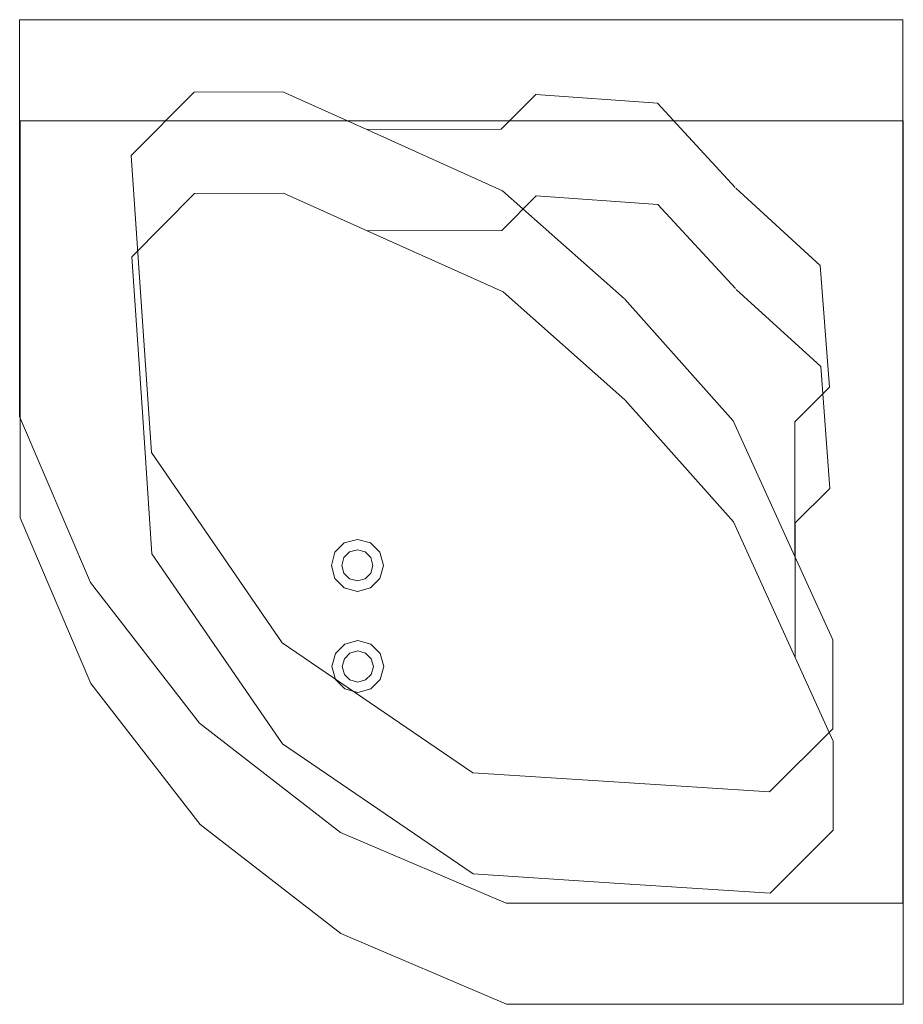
# Model space of a CAD drawing. Header units: millimetres. Extents: x 29132 to 328098784, y -63174 to 174059495.
# Tile 15 of 16: x 327770371 to 328098784, y 11216327 to 11582176. Entities that reach past the tile are written whole.
import ezdxf

# ---------------------------------------------------------------- set-up
doc = ezdxf.new("R2010")
doc.units = ezdxf.units.MM
doc.layers.add('KOLON', color=4, linetype='Continuous')
doc.layers.add('Мебель', color=7, linetype='Continuous', lineweight=5)

# ---------------------------------------------------------------- blocks, each defined once
blk = doc.blocks.new('1')
at = {"layer": 'Мебель', "linetype": 'Continuous'}
for p, q in [((169891.09, 5942.42), (169721.07, 5942.42)), ((169721.07, 5942.42), (169721.07, 5866.03)), ((169891.09, 5772.41), (169891.09, 5942.42)), ((169742.56, 5916.26), (169754.67, 5928.45)), ((169754.67, 5928.45), (169771.76, 5928.51)), ((169771.76, 5928.51), (169787.88, 5921.26)), ((169813.78, 5921.35), (169820.4, 5928.02)), ((169820.4, 5928.02), (169843.85, 5926.35)), ((169843.85, 5926.35), (169858.77, 5910.13)), ((169787.88, 5921.26), (169813.78, 5921.35)), ((169787.88, 5921.26), (169814.03, 5909.5)), ((169744.61, 5886.28), (169742.56, 5916.26)), ((169875.18, 5895.13), (169858.91, 5909.99)), ((169814.03, 5909.5), (169837.49, 5888.71)), ((169876.93, 5871.69), (169875.18, 5895.13)), ((169858.43, 5865.25), (169837.56, 5888.64)), ((169746.46, 5859.12), (169744.61, 5886.28)), ((169870.28, 5865.04), (169876.93, 5871.69)), ((169721.07, 5866.03), (169734.71, 5834.12)), ((169870.28, 5839.14), (169858.43, 5865.25)), ((169870.28, 5839.14), (169870.28, 5865.04)), ((169771.6, 5822.52), (169746.46, 5859.12)), ((169783.56, 5841.73), (169781.76, 5839.93)), ((169786.08, 5842.41), (169783.56, 5841.73)), ((169788.6, 5841.73), (169786.08, 5842.41)), ((169790.4, 5839.93), (169788.6, 5841.73)), ((169781.76, 5839.93), (169781.08, 5837.41)), ((169784.57, 5840), (169783.49, 5838.92)), ((169786.08, 5840.41), (169784.57, 5840)), ((169787.59, 5840), (169786.08, 5840.41)), ((169788.67, 5838.92), (169787.59, 5840)), ((169791.08, 5837.41), (169790.4, 5839.93)), ((169783.49, 5838.92), (169783.08, 5837.41)), ((169789.08, 5837.41), (169788.67, 5838.92)), ((169877.58, 5823.05), (169870.28, 5839.14)), ((169781.08, 5837.41), (169781.76, 5834.89)), ((169783.08, 5837.41), (169783.49, 5835.9)), ((169788.67, 5835.9), (169789.08, 5837.41)), ((169790.4, 5834.89), (169791.08, 5837.41)), ((169734.71, 5834.12), (169755.71, 5807.03)), ((169781.76, 5834.89), (169783.56, 5833.1)), ((169783.49, 5835.9), (169784.57, 5834.82)), ((169784.57, 5834.82), (169786.08, 5834.41)), ((169786.08, 5834.41), (169787.59, 5834.82)), ((169787.59, 5834.82), (169788.67, 5835.9)), ((169788.6, 5833.1), (169790.4, 5834.89)), ((169783.56, 5833.1), (169786.08, 5832.41)), ((169786.08, 5832.41), (169788.6, 5833.1)), ((169877.58, 5805.95), (169877.58, 5823.05)), ((169771.6, 5822.52), (169808.28, 5797.51)), ((169755.71, 5807.03), (169782.8, 5786.03)), ((169865.43, 5793.8), (169877.58, 5805.95)), ((169808.28, 5797.51), (169835.44, 5795.75)), ((169835.44, 5795.75), (169865.43, 5793.8)), ((169782.8, 5786.03), (169814.71, 5772.41)), ((169814.71, 5772.41), (169891.09, 5772.41))]:
    blk.add_line(p, q, dxfattribs=at)

msp = doc.modelspace()

# ---------------------------------------------------------------- block references
at = {"layer": 'KOLON', "xscale": 1930.812274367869, "yscale": 1930.812274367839, "zscale": 1930.812274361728}
for p in [(70837, 108482), (70989, 70893)]:
    msp.add_blockref('1', p, dxfattribs=at)

doc.saveas('drawing.dxf')
